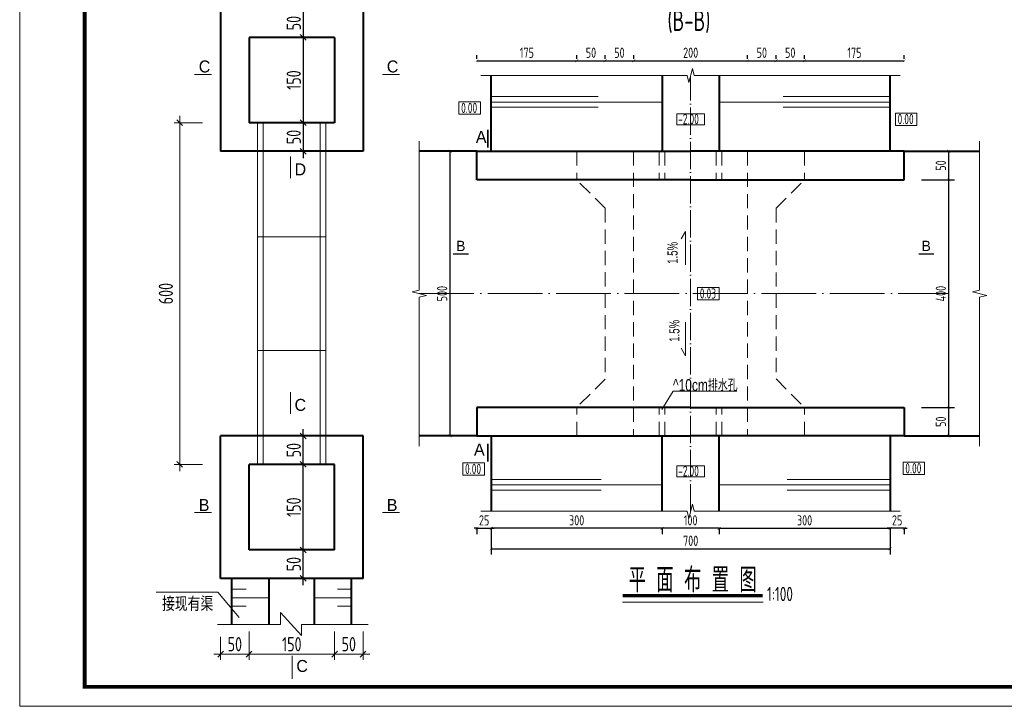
# Model space of a CAD drawing. Header units: inches. Extents: x 97745 to 142261, y 62673 to 100665.
# Tile 113 of 148: x 127744 to 129472, y 87059 to 88264. Entities that reach past the tile are written whole.
import ezdxf
from ezdxf.enums import TextEntityAlignment as Align

# ---------------------------------------------------------------- set-up
doc = ezdxf.new("R2010")
doc.units = ezdxf.units.IN
doc.header["$MEASUREMENT"] = 0
for name, pattern in [('ACAD_ISO04W100', [30, 24, -3, 0, -3]), ('DASHED', [0.75, 0.5, -0.25]), ('DASHED2', [0.375, 0.25, -0.125])]:
    doc.linetypes.add(name, pattern=pattern)
doc.layers.get('0').update_dxf_attribs({"lineweight": 15})
for name, color, linetype, lineweight in [('00、2粗实线', 1, 'Continuous', 40), ('00、4细实线', 4, 'Continuous', 18), ('00、5虚线', 2, 'DASHED', 18), ('BM1', 7, 'Continuous', 15), ('中心线', 3, 'ACAD_ISO04W100', 18), ('文字', 7, 'Continuous', 20), ('粗实线', 7, 'Continuous', 35), ('细实线', 4, 'Continuous', 15), ('细线', 7, 'Continuous', 25), ('虚线1', 5, 'DASHED2', 20), ('轮廓线', 1, 'Continuous', 40)]:
    doc.layers.add(name, color=color, linetype=linetype, lineweight=lineweight)
doc.layers.add('dim', color=4, linetype='Continuous')
doc.styles.add('03、he-e', font='hztxt_e.shx', dxfattribs={"width": 0.65, "bigfont": 'hztxt.shx'})
doc.styles.add('HZ', font='tssdeng.shx', dxfattribs={"width": 0.65, "bigfont": 'hztxt.shx'})
doc.styles.add('HZE', font='hztxt_e.shx', dxfattribs={"width": 0.75, "bigfont": 'hztxt.shx'})
doc.styles.add('HZTXT', font='tssdeng.shx', dxfattribs={"width": 0.75, "bigfont": 'hztxt.shx'})
doc.styles.get("Standard").update_dxf_attribs({"font": 'hztxt_e.shx', "width": 0.7, "bigfont": 'hztxt.shx'})
doc.styles.add('三级钢', font='tssdeng.shx', dxfattribs={"width": 0.7, "height": 30, "bigfont": 'hztxt.shx'})
doc.dimstyles.new('3', dxfattribs={"dimtxt": 25, "dimasz": 12, "dimexe": 10, "dimexo": 30, "dimgap": 5, "dimtad": 1, "dimdec": 0, "dimzin": 0, "dimdsep": 46, "dimtxsty": 'HZTXT', "dimblk": 'ARCHTICK', "dimcen": 0, "dimclrt": 7, "dimazin": 2, "dimtfac": 1, "dimtdec": 0, "dimtix": 1, "dimtmove": 2, "dimatfit": 3, "dimfxl": 250, "dimtolj": 1, "dimtzin": 0, "dimarcsym": 0})
doc.dimstyles.new('ISO-25', dxfattribs={"dimtxt": 25, "dimasz": 10, "dimexe": 10, "dimexo": 12, "dimgap": 4, "dimtad": 1, "dimdec": 0, "dimdsep": 46, "dimtxsty": 'HZTXT', "dimblk": 'OBLIQUE', "dimcen": 2.5, "dimdle": 12, "dimclrd": 3, "dimclre": 3, "dimclrt": 3, "dimadec": 0, "dimazin": 0, "dimtfac": 1, "dimtdec": 0, "dimtmove": 2, "dimatfit": 3, "dimfxl": 40, "dimfxlon": 1, "dimarcsym": 0})

# ---------------------------------------------------------------- blocks, each defined once
blk = doc.blocks.new('_ArchTick')
at = {"color": 0, "linetype": 'ByBlock', "const_width": 0.15}
blk.add_lwpolyline([(-0.5, -0.5), (0.5, 0.5)], dxfattribs=at)
blk = doc.blocks.new('*D1519')
at = {"color": 0, "lineweight": -2}
for p, q in [((128971.5, 87371.7), (128871.5, 87371.7)), ((128871.5, 87371.5), (128871.5, 87361.7)), ((128971.5, 87371.5), (128971.5, 87361.7))]:
    blk.add_line(p, q, dxfattribs=at)
at = {"color": 0, "lineweight": -2, "xscale": 5, "yscale": 5, "zscale": 5, "rotation": 180}
blk.add_blockref('_ArchTick', (128871.5, 87371.7), dxfattribs=at)
at = {"color": 0, "lineweight": -2, "xscale": 5, "yscale": 5, "zscale": 5}
blk.add_blockref('_ArchTick', (128971.5, 87371.7), dxfattribs=at)
at = {"color": 7, "insert": (128921.5, 87385.7), "char_height": 18, "attachment_point": 5, "style": 'HZTXT'}
blk.add_mtext('\\A1;100', dxfattribs=at)
blk = doc.blocks.new('*D1520')
at = {"color": 0, "lineweight": -2}
for p, q in [((128871.5, 87371.7), (128571.6, 87371.7)), ((128571.6, 87371.5), (128571.6, 87361.7)), ((128871.5, 87371.5), (128871.5, 87361.7))]:
    blk.add_line(p, q, dxfattribs=at)
at = {"color": 0, "lineweight": -2, "xscale": 5, "yscale": 5, "zscale": 5, "rotation": 180}
blk.add_blockref('_ArchTick', (128571.6, 87371.7), dxfattribs=at)
at = {"color": 0, "lineweight": -2, "xscale": 5, "yscale": 5, "zscale": 5}
blk.add_blockref('_ArchTick', (128871.5, 87371.7), dxfattribs=at)
at = {"color": 7, "insert": (128721.5, 87385.7), "char_height": 18, "attachment_point": 5, "style": 'HZTXT'}
blk.add_mtext('\\A1;300', dxfattribs=at)
blk = doc.blocks.new('*D1521')
at = {"color": 0, "lineweight": -2}
for p, q in [((128516.6, 88033.4), (128489.4, 88033.4)), ((128499.4, 87533.8), (128499.4, 88033.4)), ((128491.6, 87533.8), (128489.4, 87533.8))]:
    blk.add_line(p, q, dxfattribs=at)
at = {"color": 0, "lineweight": -2, "xscale": 5, "yscale": 5, "zscale": 5}
for p, rotation in [((128499.4, 88033.4), 90), ((128499.4, 87533.8), 270)]:
    blk.add_blockref('_ArchTick', p, dxfattribs=dict(at, rotation=rotation))
at = {"color": 7, "insert": (128485.4, 87783.6), "char_height": 18, "attachment_point": 5, "rotation": 90, "style": 'HZTXT'}
blk.add_mtext('\\A1;500', dxfattribs=at)
blk = doc.blocks.new('*D1524')
at = {"color": 0, "lineweight": -2}
for p, q in [((128971.5, 87371.7), (129271.6, 87371.7)), ((128971.5, 87371.5), (128971.5, 87361.7)), ((129271.6, 87371.5), (129271.6, 87361.7))]:
    blk.add_line(p, q, dxfattribs=at)
at = {"color": 0, "lineweight": -2, "xscale": 5, "yscale": 5, "zscale": 5, "rotation": 180}
blk.add_blockref('_ArchTick', (128971.5, 87371.7), dxfattribs=at)
at = {"color": 0, "lineweight": -2, "xscale": 5, "yscale": 5, "zscale": 5}
blk.add_blockref('_ArchTick', (129271.6, 87371.7), dxfattribs=at)
at = {"color": 7, "insert": (129121.5, 87385.7), "char_height": 18, "attachment_point": 5, "style": 'HZTXT'}
blk.add_mtext('\\A1;300', dxfattribs=at)
blk = doc.blocks.new('*D1525')
at = {"color": 0, "lineweight": -2}
for p, q in [((129326.6, 87583.8), (129384.7, 87583.8)), ((129374.7, 87533.8), (129374.7, 87583.8)), ((129326.6, 87533.8), (129384.7, 87533.8))]:
    blk.add_line(p, q, dxfattribs=at)
at = {"color": 0, "lineweight": -2, "xscale": 5, "yscale": 5, "zscale": 5}
for p, rotation in [((129374.7, 87583.8), 90), ((129374.7, 87533.8), 270)]:
    blk.add_blockref('_ArchTick', p, dxfattribs=dict(at, rotation=rotation))
at = {"color": 7, "insert": (129360.7, 87558.8), "char_height": 18, "attachment_point": 5, "rotation": 90, "style": 'HZTXT'}
blk.add_mtext('\\A1;50', dxfattribs=at)
blk = doc.blocks.new('*D1526')
at = {"color": 0, "lineweight": -2}
for p, q in [((129326.6, 87983.4), (129384.7, 87983.4)), ((129374.7, 87583.8), (129374.7, 87983.4)), ((129351.6, 87583.8), (129384.7, 87583.8))]:
    blk.add_line(p, q, dxfattribs=at)
at = {"color": 0, "lineweight": -2, "xscale": 5, "yscale": 5, "zscale": 5}
for p, rotation in [((129374.7, 87983.4), 90), ((129374.7, 87583.8), 270)]:
    blk.add_blockref('_ArchTick', p, dxfattribs=dict(at, rotation=rotation))
at = {"color": 7, "insert": (129360.7, 87783.6), "char_height": 18, "attachment_point": 5, "rotation": 90, "style": 'HZTXT'}
blk.add_mtext('\\A1;400', dxfattribs=at)
blk = doc.blocks.new('*D1527')
at = {"color": 0, "lineweight": -2}
for p, q in [((129326.6, 88033.4), (129384.7, 88033.4)), ((129374.7, 87983.4), (129374.7, 88033.4)), ((129326.6, 87983.4), (129384.7, 87983.4))]:
    blk.add_line(p, q, dxfattribs=at)
at = {"color": 0, "lineweight": -2, "xscale": 5, "yscale": 5, "zscale": 5}
for p, rotation in [((129374.7, 88033.4), 90), ((129374.7, 87983.4), 270)]:
    blk.add_blockref('_ArchTick', p, dxfattribs=dict(at, rotation=rotation))
at = {"color": 7, "insert": (129360.7, 88008.4), "char_height": 18, "attachment_point": 5, "rotation": 90, "style": 'HZTXT'}
blk.add_mtext('\\A1;50', dxfattribs=at)
blk = doc.blocks.new('*D1528')
at = {"color": 0, "lineweight": -2}
for p, q in [((128546.6, 87371.7), (128541.6, 87371.7)), ((128546.6, 87371.7), (128571.6, 87371.7)), ((128546.6, 87371.5), (128546.6, 87361.7)), ((128571.6, 87371.7), (128576.6, 87371.7)), ((128571.6, 87371.5), (128571.6, 87361.7))]:
    blk.add_line(p, q, dxfattribs=at)
at = {"color": 0, "lineweight": -2, "xscale": 5, "yscale": 5, "zscale": 5}
blk.add_blockref('_ArchTick', (128546.6, 87371.7), dxfattribs=at)
at = {"color": 0, "lineweight": -2, "xscale": 5, "yscale": 5, "zscale": 5, "rotation": 180}
blk.add_blockref('_ArchTick', (128571.6, 87371.7), dxfattribs=at)
at = {"color": 7, "insert": (128559.1, 87385.7), "char_height": 18, "attachment_point": 5, "style": 'HZTXT'}
blk.add_mtext('\\A1;25', dxfattribs=at)
blk = doc.blocks.new('*D1529')
at = {"color": 0, "lineweight": -2}
for p, q in [((129271.6, 87371.7), (129266.6, 87371.7)), ((129296.4, 87371.7), (129271.6, 87371.7)), ((129271.6, 87371.5), (129271.6, 87361.7)), ((129296.4, 87371.7), (129301.4, 87371.7)), ((129296.4, 87371.5), (129296.4, 87361.7))]:
    blk.add_line(p, q, dxfattribs=at)
at = {"color": 0, "lineweight": -2, "xscale": 5, "yscale": 5, "zscale": 5}
blk.add_blockref('_ArchTick', (129271.6, 87371.7), dxfattribs=at)
at = {"color": 0, "lineweight": -2, "xscale": 5, "yscale": 5, "zscale": 5, "rotation": 180}
blk.add_blockref('_ArchTick', (129296.4, 87371.7), dxfattribs=at)
at = {"color": 7, "insert": (129284, 87385.7), "char_height": 18, "attachment_point": 5, "style": 'HZTXT'}
blk.add_mtext('\\A1;25', dxfattribs=at)
blk = doc.blocks.new('*D1533')
at = {"color": 0, "lineweight": -2}
for p, q in [((128546.6, 88195.7), (128546.6, 88202.4)), ((128546.6, 88192.4), (128721.6, 88192.4)), ((128721.6, 88195.7), (128721.6, 88202.4))]:
    blk.add_line(p, q, dxfattribs=at)
at = {"color": 0, "lineweight": -2, "xscale": 5, "yscale": 5, "zscale": 5, "rotation": 180}
blk.add_blockref('_ArchTick', (128546.6, 88192.4), dxfattribs=at)
at = {"color": 0, "lineweight": -2, "xscale": 5, "yscale": 5, "zscale": 5}
blk.add_blockref('_ArchTick', (128721.6, 88192.4), dxfattribs=at)
at = {"color": 7, "insert": (128634.1, 88206.4), "char_height": 18, "attachment_point": 5, "style": 'HZTXT'}
blk.add_mtext('\\A1;175', dxfattribs=at)
blk = doc.blocks.new('*D1534')
at = {"color": 0, "lineweight": -2}
for p, q in [((128721.6, 88195.7), (128721.6, 88202.4)), ((128721.6, 88192.4), (128771.6, 88192.4)), ((128771.6, 88195.7), (128771.6, 88202.4))]:
    blk.add_line(p, q, dxfattribs=at)
at = {"color": 0, "lineweight": -2, "xscale": 5, "yscale": 5, "zscale": 5, "rotation": 180}
blk.add_blockref('_ArchTick', (128721.6, 88192.4), dxfattribs=at)
at = {"color": 0, "lineweight": -2, "xscale": 5, "yscale": 5, "zscale": 5}
blk.add_blockref('_ArchTick', (128771.6, 88192.4), dxfattribs=at)
at = {"color": 7, "insert": (128746.6, 88206.4), "char_height": 18, "attachment_point": 5, "style": 'HZTXT'}
blk.add_mtext('\\A1;50', dxfattribs=at)
blk = doc.blocks.new('*D1535')
at = {"color": 0, "lineweight": -2}
for p, q in [((128771.6, 88195.7), (128771.6, 88202.4)), ((128771.6, 88192.4), (128821.6, 88192.4)), ((128821.6, 88195.7), (128821.6, 88202.4))]:
    blk.add_line(p, q, dxfattribs=at)
at = {"color": 0, "lineweight": -2, "xscale": 5, "yscale": 5, "zscale": 5, "rotation": 180}
blk.add_blockref('_ArchTick', (128771.6, 88192.4), dxfattribs=at)
at = {"color": 0, "lineweight": -2, "xscale": 5, "yscale": 5, "zscale": 5}
blk.add_blockref('_ArchTick', (128821.6, 88192.4), dxfattribs=at)
at = {"color": 7, "insert": (128796.6, 88206.4), "char_height": 18, "attachment_point": 5, "style": 'HZTXT'}
blk.add_mtext('\\A1;50', dxfattribs=at)
blk = doc.blocks.new('*D1536')
at = {"color": 0, "lineweight": -2}
for p, q in [((128821.6, 88195.7), (128821.6, 88202.4)), ((128821.6, 88192.4), (129021.6, 88192.4)), ((129021.6, 88195.7), (129021.6, 88202.4))]:
    blk.add_line(p, q, dxfattribs=at)
at = {"color": 0, "lineweight": -2, "xscale": 5, "yscale": 5, "zscale": 5, "rotation": 180}
blk.add_blockref('_ArchTick', (128821.6, 88192.4), dxfattribs=at)
at = {"color": 0, "lineweight": -2, "xscale": 5, "yscale": 5, "zscale": 5}
blk.add_blockref('_ArchTick', (129021.6, 88192.4), dxfattribs=at)
at = {"color": 7, "insert": (128921.6, 88206.4), "char_height": 18, "attachment_point": 5, "style": 'HZTXT'}
blk.add_mtext('\\A1;200', dxfattribs=at)
blk = doc.blocks.new('*D1537')
at = {"color": 0, "lineweight": -2}
for p, q in [((129021.6, 88195.7), (129021.6, 88202.4)), ((129021.6, 88192.4), (129071.5, 88192.4)), ((129071.5, 88195.7), (129071.5, 88202.4))]:
    blk.add_line(p, q, dxfattribs=at)
at = {"color": 0, "lineweight": -2, "xscale": 5, "yscale": 5, "zscale": 5, "rotation": 180}
blk.add_blockref('_ArchTick', (129021.6, 88192.4), dxfattribs=at)
at = {"color": 0, "lineweight": -2, "xscale": 5, "yscale": 5, "zscale": 5}
blk.add_blockref('_ArchTick', (129071.5, 88192.4), dxfattribs=at)
at = {"color": 7, "insert": (129046.5, 88206.4), "char_height": 18, "attachment_point": 5, "style": 'HZTXT'}
blk.add_mtext('\\A1;50', dxfattribs=at)
blk = doc.blocks.new('*D1538')
at = {"color": 0, "lineweight": -2}
for p, q in [((129071.5, 88195.7), (129071.5, 88202.4)), ((129071.5, 88192.4), (129121.4, 88192.4)), ((129121.4, 88195.7), (129121.4, 88202.4))]:
    blk.add_line(p, q, dxfattribs=at)
at = {"color": 0, "lineweight": -2, "xscale": 5, "yscale": 5, "zscale": 5, "rotation": 180}
blk.add_blockref('_ArchTick', (129071.5, 88192.4), dxfattribs=at)
at = {"color": 0, "lineweight": -2, "xscale": 5, "yscale": 5, "zscale": 5}
blk.add_blockref('_ArchTick', (129121.4, 88192.4), dxfattribs=at)
at = {"color": 7, "insert": (129096.4, 88206.4), "char_height": 18, "attachment_point": 5, "style": 'HZTXT'}
blk.add_mtext('\\A1;50', dxfattribs=at)
blk = doc.blocks.new('*D1539')
at = {"color": 0, "lineweight": -2}
for p, q in [((129121.4, 88195.7), (129121.4, 88202.4)), ((129121.4, 88192.4), (129296.6, 88192.4)), ((129296.6, 88195.7), (129296.6, 88202.4))]:
    blk.add_line(p, q, dxfattribs=at)
at = {"color": 0, "lineweight": -2, "xscale": 5, "yscale": 5, "zscale": 5, "rotation": 180}
blk.add_blockref('_ArchTick', (129121.4, 88192.4), dxfattribs=at)
at = {"color": 0, "lineweight": -2, "xscale": 5, "yscale": 5, "zscale": 5}
blk.add_blockref('_ArchTick', (129296.6, 88192.4), dxfattribs=at)
at = {"color": 7, "insert": (129209, 88206.4), "char_height": 18, "attachment_point": 5, "style": 'HZTXT'}
blk.add_mtext('\\A1;175', dxfattribs=at)
blk = doc.blocks.new('*D1543')
at = {"color": 0, "lineweight": -2}
for p, q in [((128571.6, 87371.5), (128571.6, 87325.8)), ((129271.6, 87371.5), (129271.6, 87325.8)), ((128571.6, 87335.8), (129271.6, 87335.8))]:
    blk.add_line(p, q, dxfattribs=at)
at = {"color": 0, "lineweight": -2, "xscale": 5, "yscale": 5, "zscale": 5, "rotation": 180}
blk.add_blockref('_ArchTick', (128571.6, 87335.8), dxfattribs=at)
at = {"color": 0, "lineweight": -2, "xscale": 5, "yscale": 5, "zscale": 5}
blk.add_blockref('_ArchTick', (129271.6, 87335.8), dxfattribs=at)
at = {"color": 7, "insert": (128921.6, 87349.8), "char_height": 18, "attachment_point": 5, "style": 'HZTXT'}
blk.add_mtext('\\A1;700', dxfattribs=at)
blk = doc.blocks.new('_Oblique')
at = {"color": 0, "linetype": 'ByBlock', "lineweight": -2}
blk.add_line((-0.5, -0.5), (0.5, 0.5), dxfattribs=at)
blk = doc.blocks.new('*D1697')
at = {"color": 3, "lineweight": -2}
for p, q in [((128241.5, 88295.4), (128241.5, 88221.4)), ((128240.3, 88283.4), (128251.5, 88283.4)), ((128240.3, 88233.4), (128251.5, 88233.4))]:
    blk.add_line(p, q, dxfattribs=at)
at = {"color": 3, "lineweight": -2, "xscale": 10, "yscale": 10, "zscale": 10}
for p, rotation in [((128241.5, 88283.4), 90), ((128241.5, 88233.4), 270)]:
    blk.add_blockref('_Oblique', p, dxfattribs=dict(at, rotation=rotation))
at = {"color": 3, "insert": (128225, 88258.4), "char_height": 25, "attachment_point": 5, "rotation": 90, "style": 'HZTXT'}
blk.add_mtext('50', dxfattribs=at)
blk = doc.blocks.new('*D1698')
at = {"color": 3, "lineweight": -2}
for p, q in [((128241.5, 88245.4), (128241.5, 88071.4)), ((128240.3, 88233.4), (128251.5, 88233.4)), ((128242.8, 88083.4), (128231.5, 88083.4))]:
    blk.add_line(p, q, dxfattribs=at)
at = {"color": 3, "lineweight": -2, "xscale": 10, "yscale": 10, "zscale": 10}
for p, rotation in [((128241.5, 88233.4), 90), ((128241.5, 88083.4), 270)]:
    blk.add_blockref('_Oblique', p, dxfattribs=dict(at, rotation=rotation))
at = {"color": 3, "insert": (128225, 88158.4), "char_height": 25, "attachment_point": 5, "rotation": 90, "style": 'HZTXT'}
blk.add_mtext('150', dxfattribs=at)
blk = doc.blocks.new('*D1699')
at = {"color": 3, "lineweight": -2}
for p, q in [((128242.8, 88083.4), (128231.5, 88083.4)), ((128241.5, 88095.4), (128241.5, 88021.4)), ((128242.8, 88033.4), (128231.5, 88033.4))]:
    blk.add_line(p, q, dxfattribs=at)
at = {"color": 3, "lineweight": -2, "xscale": 10, "yscale": 10, "zscale": 10}
for p, rotation in [((128241.5, 88083.4), 90), ((128241.5, 88033.4), 270)]:
    blk.add_blockref('_Oblique', p, dxfattribs=dict(at, rotation=rotation))
at = {"color": 3, "insert": (128225, 88058.4), "char_height": 25, "attachment_point": 5, "rotation": 90, "style": 'HZTXT'}
blk.add_mtext('50', dxfattribs=at)
blk = doc.blocks.new('*D1703')
at = {"color": 3, "lineweight": -2}
for p, q in [((128241.5, 87271.8), (128241.5, 87345.8)), ((128240.3, 87333.8), (128251.5, 87333.8)), ((128240.3, 87283.8), (128251.5, 87283.8))]:
    blk.add_line(p, q, dxfattribs=at)
at = {"color": 3, "lineweight": -2, "xscale": 10, "yscale": 10, "zscale": 10}
for p, rotation in [((128241.5, 87333.8), 90), ((128241.5, 87283.8), 270)]:
    blk.add_blockref('_Oblique', p, dxfattribs=dict(at, rotation=rotation))
at = {"color": 3, "insert": (128225, 87308.8), "char_height": 25, "attachment_point": 5, "rotation": 90, "style": 'HZTXT'}
blk.add_mtext('50', dxfattribs=at)
blk = doc.blocks.new('*D1704')
at = {"color": 3, "lineweight": -2}
for p, q in [((128241.5, 87321.8), (128241.5, 87495.8)), ((128242.8, 87483.8), (128231.5, 87483.8)), ((128240.3, 87333.8), (128251.5, 87333.8))]:
    blk.add_line(p, q, dxfattribs=at)
at = {"color": 3, "lineweight": -2, "xscale": 10, "yscale": 10, "zscale": 10}
for p, rotation in [((128241.5, 87483.8), 90), ((128241.5, 87333.8), 270)]:
    blk.add_blockref('_Oblique', p, dxfattribs=dict(at, rotation=rotation))
at = {"color": 3, "insert": (128225, 87408.8), "char_height": 25, "attachment_point": 5, "rotation": 90, "style": 'HZTXT'}
blk.add_mtext('150', dxfattribs=at)
blk = doc.blocks.new('*D1705')
at = {"color": 3, "lineweight": -2}
for p, q in [((128242.8, 87533.8), (128231.5, 87533.8)), ((128241.5, 87471.8), (128241.5, 87545.8)), ((128242.8, 87483.8), (128231.5, 87483.8))]:
    blk.add_line(p, q, dxfattribs=at)
at = {"color": 3, "lineweight": -2, "xscale": 10, "yscale": 10, "zscale": 10}
for p, rotation in [((128241.5, 87533.8), 90), ((128241.5, 87483.8), 270)]:
    blk.add_blockref('_Oblique', p, dxfattribs=dict(at, rotation=rotation))
at = {"color": 3, "insert": (128225, 87508.8), "char_height": 25, "attachment_point": 5, "rotation": 90, "style": 'HZTXT'}
blk.add_mtext('50', dxfattribs=at)
blk = doc.blocks.new('*D1706')
at = {"layer": '细实线', "color": 3, "lineweight": 15}
for p, q in [((128146.6, 87190.8), (128146.6, 87140.8)), ((128096.6, 87181.4), (128096.6, 87140.8)), ((128084.6, 87150.8), (128158.6, 87150.8))]:
    blk.add_line(p, q, dxfattribs=at)
at = {"layer": '细实线', "color": 3, "lineweight": 15, "xscale": 10, "yscale": 10, "zscale": 10, "rotation": 180}
blk.add_blockref('_Oblique', (128096.6, 87150.8), dxfattribs=at)
at = {"layer": '细实线', "color": 3, "lineweight": 15, "xscale": 10, "yscale": 10, "zscale": 10}
blk.add_blockref('_Oblique', (128146.6, 87150.8), dxfattribs=at)
at = {"layer": '细实线', "color": 3, "insert": (128121.6, 87168.3), "char_height": 25, "attachment_point": 5, "style": 'HZTXT'}
blk.add_mtext('50', dxfattribs=at)
blk = doc.blocks.new('*D1707')
at = {"layer": '细实线', "color": 3, "lineweight": 15}
for p, q in [((128146.6, 87190.8), (128146.6, 87140.8)), ((128296.6, 87190.8), (128296.6, 87140.8)), ((128134.6, 87150.8), (128308.6, 87150.8))]:
    blk.add_line(p, q, dxfattribs=at)
at = {"layer": '细实线', "color": 3, "lineweight": 15, "xscale": 10, "yscale": 10, "zscale": 10, "rotation": 180}
blk.add_blockref('_Oblique', (128146.6, 87150.8), dxfattribs=at)
at = {"layer": '细实线', "color": 3, "lineweight": 15, "xscale": 10, "yscale": 10, "zscale": 10}
blk.add_blockref('_Oblique', (128296.6, 87150.8), dxfattribs=at)
at = {"layer": '细实线', "color": 3, "insert": (128221.6, 87168.3), "char_height": 25, "attachment_point": 5, "style": 'HZTXT'}
blk.add_mtext('150', dxfattribs=at)
blk = doc.blocks.new('*D1708')
at = {"layer": '细实线', "color": 3, "lineweight": 15}
for p, q in [((128296.6, 87190.8), (128296.6, 87140.8)), ((128346.6, 87190.8), (128346.6, 87140.8)), ((128284.6, 87150.8), (128358.6, 87150.8))]:
    blk.add_line(p, q, dxfattribs=at)
at = {"layer": '细实线', "color": 3, "lineweight": 15, "xscale": 10, "yscale": 10, "zscale": 10, "rotation": 180}
blk.add_blockref('_Oblique', (128296.6, 87150.8), dxfattribs=at)
at = {"layer": '细实线', "color": 3, "lineweight": 15, "xscale": 10, "yscale": 10, "zscale": 10}
blk.add_blockref('_Oblique', (128346.6, 87150.8), dxfattribs=at)
at = {"layer": '细实线', "color": 3, "insert": (128321.6, 87168.3), "char_height": 25, "attachment_point": 5, "style": 'HZTXT'}
blk.add_mtext('50', dxfattribs=at)
blk = doc.blocks.new('*D1709')
at = {"layer": '细实线', "color": 3, "lineweight": 15}
for p, q in [((128065, 88083.4), (128015, 88083.4)), ((128025, 88095.4), (128025, 87471.8)), ((128065, 87483.8), (128015, 87483.8))]:
    blk.add_line(p, q, dxfattribs=at)
at = {"layer": '细实线', "color": 3, "lineweight": 15, "xscale": 10, "yscale": 10, "zscale": 10}
for p, rotation in [((128025, 88083.4), 90), ((128025, 87483.8), 270)]:
    blk.add_blockref('_Oblique', p, dxfattribs=dict(at, rotation=rotation))
at = {"layer": '细实线', "color": 3, "insert": (128000.5, 87783.6), "char_height": 25, "attachment_point": 5, "rotation": 90, "style": 'HZTXT'}
blk.add_mtext('600', dxfattribs=at)

msp = doc.modelspace()

# ---------------------------------------------------------------- linework, layer by layer
for p, q in [((128050.972, 88167.913), (128080.602, 88167.913)), ((128381.032, 88167.913), (128410.662, 88167.913)), ((128219.174, 87986.132), (128219.174, 88024.365)), ((128904.743, 87879.468), (128912.472, 87892.855)), ((128912.472, 87892.855), (128912.472, 87833.897)), ((128219.174, 87610.586), (128219.174, 87572.353)), ((128050.972, 87399.292), (128080.602, 87399.292)), ((128381.032, 87399.292), (128410.662, 87399.292)), ((128091.78, 87259.587), (127983.764, 87259.587)), ((128129.414, 87215.306), (128091.78, 87259.587)), ((128116.575, 87264.846), (128141.575, 87264.846)), ((128326.575, 87264.846), (128301.575, 87264.846)), ((128116.575, 87249.846), (128181.575, 87249.846)), ((128326.575, 87249.846), (128261.575, 87249.846)), ((128116.575, 87234.846), (128141.575, 87234.846)), ((128238.463, 87183.394), (128201.998, 87224.206)), ((128201.998, 87224.206), (128201.998, 87203.024)), ((128326.575, 87234.846), (128301.575, 87234.846)), ((128201.998, 87203.024), (128091.376, 87203.024)), ((128355.735, 87203.024), (128238.463, 87203.024)), ((128238.463, 87203.024), (128238.463, 87183.394)), ((128222.273, 87147.826), (128222.273, 87107.798))]:
    msp.add_line(p, q)
at = {"ltscale": 5}
msp.add_line((129048.748, 87241.789), (128802.137, 87241.789), dxfattribs=at)
for points in [[(128552.687, 88120.219), (128514.803, 88120.219), (128514.803, 88098.367), (128552.687, 88098.367)], [(129318.777, 88100.587), (129280.893, 88100.587), (129280.893, 88078.735), (129318.777, 88078.735)], [(128971.639, 87794.529), (128933.755, 87794.529), (128933.755, 87772.676), (128971.639, 87772.676)], [(128559.557, 87486.646), (128521.673, 87486.646), (128521.673, 87464.794), (128559.557, 87464.794)], [(129332.315, 87487.808), (129294.431, 87487.808), (129294.431, 87465.956), (129332.315, 87465.956)]]:
    msp.add_lwpolyline(points, close=True)
at = {"const_width": 2.52}
for points in [[(128565.719, 88071.358), (128565.719, 88039.858)], [(128565.719, 87488.617), (128565.719, 87520.117)]]:
    msp.add_lwpolyline(points, dxfattribs=at)
msp.add_lwpolyline([(128904.743, 87687.737), (128912.472, 87674.35), (128912.472, 87733.308)])
at = {"layer": '00、2粗实线', "ltscale": 2}
for p, q in [((128571.572, 88033.372), (128571.572, 88166.455)), ((128871.468, 88165.666), (128871.468, 88033.372)), ((128971.468, 88165.666), (128971.468, 88033.372)), ((129271.572, 88034.161), (129271.572, 88166.455)), ((128546.572, 88033.372), (128445.309, 88033.372)), ((128546.572, 87983.372), (128546.572, 88033.372)), ((128546.572, 88033.372), (128921.468, 88033.372)), ((129296.468, 88033.372), (128921.468, 88033.372)), ((129296.468, 88033.372), (129296.572, 88033.372)), ((129296.572, 87983.372), (129296.572, 88033.372)), ((129296.572, 88033.372), (129428.656, 88033.372)), ((128921.468, 87983.372), (128546.572, 87983.372)), ((128921.468, 87983.372), (129296.572, 87983.372)), ((128546.572, 87583.833), (128546.572, 87533.833)), ((128920.587, 87583.833), (128546.572, 87583.833)), ((128922.35, 87583.833), (129296.572, 87583.833)), ((129296.572, 87583.833), (129296.572, 87533.833)), ((128546.572, 87533.833), (128445.309, 87533.833)), ((128546.572, 87533.833), (128920.587, 87533.833)), ((128571.572, 87533.833), (128571.572, 87401.539)), ((128871.468, 87401.539), (128871.468, 87533.833)), ((129296.468, 87533.833), (128922.35, 87533.833)), ((128971.468, 87401.539), (128971.468, 87533.833)), ((129271.572, 87533.833), (129271.572, 87401.539)), ((129296.365, 87533.833), (129428.656, 87533.833)), ((129296.468, 87533.833), (129296.572, 87533.833))]:
    msp.add_line(p, q, dxfattribs=at)
at = {"layer": '00、4细实线'}
for points in [[(129289.572, 88166.455), (128927.822, 88166.455), (128924.697, 88178.955), (128918.447, 88153.955), (128915.322, 88166.455), (128553.572, 88166.455)], [(128897.161, 88079.819), (128897.161, 88099.357), (128945.776, 88099.357), (128945.776, 88079.819), (128897.161, 88079.819)], [(128445.309, 87515.833), (128445.309, 87777.353), (128457.809, 87780.478), (128432.809, 87786.728), (128445.309, 87789.853), (128445.309, 88051.372)], [(129428.656, 87515.833), (129428.656, 87777.353), (129441.156, 87780.478), (129416.156, 87786.728), (129428.656, 87789.853), (129428.656, 88051.372)], [(128897.161, 87461.986), (128897.161, 87481.524), (128945.776, 87481.524), (128945.776, 87461.986), (128897.161, 87461.986)], [(129289.572, 87401.539), (128927.822, 87401.539), (128924.697, 87414.039), (128918.447, 87389.039), (128915.322, 87401.539), (128553.572, 87401.539)]]:
    msp.add_lwpolyline(points, dxfattribs=at)
at = {"layer": '00、4细实线', "const_width": 2.16}
for points in [[(128504.722, 87852.967), (128531.722, 87852.967)], [(129348.651, 87852.967), (129321.651, 87852.967)]]:
    msp.add_lwpolyline(points, dxfattribs=at)
at = {"layer": '00、5虚线', "ltscale": 50}
for p, q in [((128596.468, 88033.372), (128921.468, 88033.372)), ((128721.572, 88033.372), (128721.572, 87983.372)), ((128821.572, 88033.372), (128821.572, 87533.833)), ((128866.468, 88033.372), (128866.468, 87983.372)), ((128876.468, 88033.372), (128876.468, 87983.372)), ((129296.468, 88033.372), (128921.468, 88033.372)), ((128966.468, 88033.372), (128966.468, 87983.372)), ((128976.468, 88033.372), (128976.468, 87983.372)), ((129021.572, 88033.372), (129021.572, 87533.833)), ((129121.365, 88033.372), (129121.365, 87983.372)), ((128771.572, 87933.476), (128721.676, 87983.372)), ((129071.542, 87933.446), (129121.468, 87983.372)), ((128771.572, 87933.476), (128771.572, 87633.729)), ((129071.542, 87933.446), (129071.542, 87633.759)), ((128771.572, 87633.729), (128721.676, 87583.833)), ((129071.542, 87633.759), (129121.468, 87583.833)), ((128721.572, 87533.833), (128721.572, 87583.833)), ((128866.468, 87533.833), (128866.468, 87583.833)), ((128876.468, 87533.833), (128876.468, 87583.833)), ((128966.468, 87533.833), (128966.468, 87583.833)), ((128976.468, 87533.833), (128976.468, 87583.833)), ((129121.365, 87533.833), (129121.365, 87583.833))]:
    msp.add_line(p, q, dxfattribs=at)
at = {"layer": 'BM1', "const_width": 0.677}
msp.add_lwpolyline([(127744.333, 89091.305), (130617.388, 89091.305), (130617.388, 87059.633), (127744.333, 87059.633), (127744.333, 89091.305)], dxfattribs=at)
at = {"layer": 'BM1'}
msp.add_lwpolyline([(127744.333, 89091.305), (130617.388, 89091.305), (130617.388, 87059.633), (127744.333, 87059.633)], close=True, dxfattribs=at)
at = {"layer": 'BM1', "color": 0, "linetype": 'Continuous', "const_width": 6.771}
msp.add_lwpolyline([(127857.99, 87093.487), (127857.99, 89036.929), (130583.534, 89036.929), (130583.534, 87093.487)], close=True, dxfattribs=at)
at = {"layer": '中心线', "ltscale": 2}
msp.add_line((128921.468, 87401.123), (128921.468, 88166.04), dxfattribs=at)
at = {"layer": '中心线', "ltscale": 4}
msp.add_line((128445.309, 87783.603), (129374.745, 87783.603), dxfattribs=at)
at = {"layer": '文字', "ltscale": 2}
for q in [(128871.284, 87580.415), (129002.849, 87612.579)]:
    msp.add_line((128890.951, 87612.579), q, dxfattribs=at)
at = {"layer": '粗实线'}
for p, q in [((128346.575, 88238.372), (128346.575, 88078.372)), ((128281.571, 88073.445), (128281.571, 88073.372)), ((128281.571, 87493.76), (128281.571, 87493.833)), ((128346.575, 87328.833), (128346.575, 87488.833))]:
    msp.add_line(p, q, dxfattribs=at)
at = {"layer": '细实线'}
for p, q in [((128571.572, 88129.368), (128759.02, 88129.368)), ((128571.572, 88119.885), (128871.468, 88119.885)), ((129271.572, 88119.885), (128971.468, 88119.885)), ((129271.572, 88129.368), (129084.02, 88129.368)), ((128571.572, 88110.687), (128759.02, 88110.687)), ((129271.572, 88110.687), (129084.02, 88110.687)), ((128571.572, 87457.307), (128764.557, 87457.307)), ((128571.572, 87448.109), (128871.468, 87448.109)), ((129271.572, 87448.109), (128971.468, 87448.109)), ((129271.572, 87457.307), (129090.954, 87457.307)), ((128571.572, 87438.626), (128764.557, 87438.626)), ((129271.572, 87438.626), (129090.954, 87438.626))]:
    msp.add_line(p, q, dxfattribs=at)
at = {"layer": '细线', "ltscale": 5, "const_width": 5.76}
msp.add_lwpolyline([(128802.137, 87253.681), (129048.16, 87253.681)], dxfattribs=at)
at = {"layer": '虚线1'}
for p, q in [((128161.575, 87783.372), (128161.575, 88083.372)), ((128171.575, 87783.372), (128171.575, 88083.372)), ((128271.575, 87783.372), (128271.575, 88083.372)), ((128281.575, 87783.372), (128281.575, 88083.372)), ((128161.575, 87883.372), (128281.575, 87883.372)), ((128161.575, 87783.833), (128161.575, 87483.833)), ((128171.575, 87783.833), (128171.575, 87483.833)), ((128271.575, 87783.833), (128271.575, 87483.833)), ((128281.575, 87783.833), (128281.575, 87483.833)), ((128161.575, 87683.833), (128281.575, 87683.833))]:
    msp.add_line(p, q, dxfattribs=at)
at = {"layer": '轮廓线'}
for p, q in [((128096.575, 88283.372), (128096.575, 88033.372)), ((128346.575, 88283.372), (128346.575, 88033.372)), ((128296.575, 88233.372), (128146.575, 88233.372)), ((128146.575, 88233.372), (128146.575, 88083.372)), ((128296.575, 88233.372), (128296.575, 88083.372)), ((128296.575, 88083.372), (128146.575, 88083.372)), ((128346.575, 88033.372), (128096.575, 88033.372)), ((128346.575, 87533.833), (128096.575, 87533.833)), ((128096.575, 87283.833), (128096.575, 87533.833)), ((128346.575, 87283.833), (128346.575, 87533.833)), ((128296.575, 87483.833), (128146.575, 87483.833)), ((128146.575, 87333.833), (128146.575, 87483.833)), ((128296.575, 87333.833), (128296.575, 87483.833)), ((128296.575, 87333.833), (128146.575, 87333.833)), ((128346.575, 87283.833), (128096.575, 87283.833)), ((128116.575, 87203.024), (128116.575, 87283.833)), ((128181.575, 87203.024), (128181.575, 87283.833)), ((128261.575, 87203.024), (128261.575, 87283.833)), ((128326.575, 87203.024), (128326.575, 87283.833))]:
    msp.add_line(p, q, dxfattribs=at)

# ---------------------------------------------------------------- texts
at = {"ltscale": 5, "style": '三级钢', "width": 0.7}
for s, height, p in [('(B-B)', 36, (128918.577, 88244.636)), ('平 面 布 置 图', 43.2, (128925.149, 87259.246))]:
    msp.add_text(s, height=height, dxfattribs=at).set_placement(p, align=Align.CENTER)
at = {"style": '03、he-e'}
for s, p in [('C', (128058.249, 88171.753)), ('C', (128388.309, 88171.753)), ('D', (128226.451, 87991.222)), ('C', (128226.451, 87577.812)), ('B', (128058.249, 87402.108)), ('B', (128388.309, 87402.108)), ('C', (128229.55, 87119.604))]:
    msp.add_text(s, height=21, dxfattribs=at).set_placement(p)
for p in [(128553.97, 88048.168), (128550.701, 87499.333)]:
    msp.add_text('A', height=21, dxfattribs=at).set_placement(p, align=Align.CENTER)
at = {"ltscale": 5, "style": '三级钢', "width": 0.7}
msp.add_text('1:100', height=25.2, dxfattribs=at).set_placement((129055.707, 87243.769))
at = {"layer": '00、4细实线', "style": '03、he-e'}
for p in [(128518.222, 87858.367), (129335.151, 87858.367)]:
    msp.add_text('B', height=18, dxfattribs=at).set_placement(p, align=Align.CENTER)
at = {"layer": 'dim', "color": 3, "width": 0.7}
for p in [(128904.199, 87835.931), (128907.402, 87699.072)]:
    msp.add_text('1.5%', height=18, rotation=90, dxfattribs=at).set_placement(p, align=Align.BOTTOM_LEFT)
at = {"layer": '文字', "ltscale": 2, "style": 'HZE', "width": 0.75}
msp.add_text('^ 10cm排水孔', height=21, dxfattribs=at).set_placement((128890.568, 87612.584))
at = {"layer": '细实线', "ltscale": 2, "style": 'HZTXT', "width": 0.7}
for s, p in [('0.00', (128518.687, 88100.566)), ('-2.00', (128899.661, 88080.934)), ('0.00', (129284.777, 88080.934)), ('0.03', (128937.639, 87774.876)), ('0.00', (128525.557, 87466.993)), ('-2.00', (128899.661, 87463.101)), ('0.00', (129298.315, 87468.155))]:
    msp.add_text(s, height=18, dxfattribs=at).set_placement(p)
at = {"layer": '细实线', "style": 'HZ', "width": 0.9}
msp.add_text('接现有渠', height=25, dxfattribs=at).set_placement((127993.764, 87226.446))

# ---------------------------------------------------------------- dimensions: what is measured, and where the dimension line sits
for base, p1, p2, angle, dimstyle, override, picture, middle in [((128241.503, 88233.372), (128038.907, 88283.372), (128088.907, 88233.372), 90, 'ISO-25', {"dimfxl": 1.25}, '*D1697', (128225.003, 88258.372)), ((128241.503, 88083.372), (128131.269, 88233.372), (128262.937, 88083.372), 90, 'ISO-25', {"dimfxl": 1.25}, '*D1698', (128225.003, 88158.372)), ((128241.503, 88033.372), (128270.575, 88083.372), (128261.55, 88033.372), 90, 'ISO-25', {"dimfxl": 1.25}, '*D1699', (128225.003, 88058.372)), ((128499.428, 88033.372), (128521.572, 87533.833), (128546.572, 88033.372), 90, '3', {"dimtxt": 18, "dimasz": 5}, '*D1521', (128485.428, 87783.603)), ((129374.745, 88033.372), (129296.572, 87983.372), (129296.572, 88033.372), 90, '3', {"dimtxt": 18, "dimasz": 5}, '*D1527', (129360.745, 88008.372)), ((129374.745, 87983.372), (129321.572, 87583.833), (129296.572, 87983.372), 90, '3', {"dimtxt": 18, "dimasz": 5}, '*D1526', (129360.745, 87783.603)), ((129374.745, 87583.833), (129296.572, 87533.833), (129296.572, 87583.833), 90, '3', {"dimtxt": 18, "dimasz": 5}, '*D1525', (129360.745, 87558.833)), ((128241.503, 87533.833), (128270.575, 87483.833), (128261.55, 87533.833), 270, 'ISO-25', {"dimfxl": 1.25}, '*D1705', (128225.003, 87508.833)), ((128241.503, 87483.833), (128131.269, 87333.833), (128262.937, 87483.833), 270, 'ISO-25', {"dimfxl": 1.25}, '*D1704', (128225.003, 87408.833)), ((128571.572, 87371.728), (128871.468, 87401.539), (128571.572, 87401.539), 180, '3', {"dimtxt": 18, "dimasz": 5}, '*D1520', (128721.52, 87385.728)), ((128871.468, 87371.728), (128971.468, 87401.539), (128871.468, 87401.539), 180, '3', {"dimtxt": 18, "dimasz": 5}, '*D1519', (128921.468, 87385.728)), ((129271.572, 87371.728), (129296.365, 87401.539), (129271.572, 87401.539), 180, '3', {"dimtxt": 18, "dimasz": 5}, '*D1529', (129283.968, 87385.728)), ((128241.503, 87333.833), (128038.907, 87283.833), (128088.907, 87333.833), 270, 'ISO-25', {"dimfxl": 1.25}, '*D1703', (128225.003, 87308.833))]:
    dim = msp.add_linear_dim(base=base, p1=p1, p2=p2, angle=angle, dimstyle=dimstyle, override=override)
    dim.commit()
    dim.dimension.update_dxf_attribs({"geometry": picture, "text_midpoint": middle})
for base, p1, p2, picture, middle in [((128721.572, 88192.402), (128546.572, 88165.666), (128721.572, 88165.666), '*D1533', (128634.072, 88206.402)), ((128771.572, 88192.402), (128721.572, 88165.666), (128771.572, 88165.666), '*D1534', (128746.572, 88206.402)), ((128821.572, 88192.402), (128771.572, 88165.666), (128821.572, 88165.666), '*D1535', (128796.572, 88206.402)), ((129021.572, 88192.402), (128821.572, 88165.666), (129021.572, 88165.666), '*D1536', (128921.572, 88206.402)), ((129071.468, 88192.402), (129021.572, 88165.666), (129071.468, 88165.666), '*D1537', (129046.52, 88206.402)), ((129121.365, 88192.402), (129071.468, 88165.666), (129121.365, 88165.666), '*D1538', (129096.417, 88206.402)), ((129296.572, 88192.402), (129121.365, 88165.666), (129296.572, 88165.666), '*D1539', (129208.968, 88206.402)), ((128571.572, 87371.728), (128546.572, 87401.539), (128571.572, 87401.539), '*D1528', (128559.072, 87385.728)), ((129271.572, 87335.847), (128571.572, 87401.539), (129271.572, 87401.539), '*D1543', (128921.572, 87349.847)), ((129271.572, 87371.728), (128971.468, 87401.539), (129271.572, 87401.539), '*D1524', (129121.52, 87385.728))]:
    dim = msp.add_linear_dim(base=base, p1=p1, p2=p2, dimstyle='3', override={"dimtxt": 18, "dimasz": 5})
    dim.commit()
    dim.dimension.update_dxf_attribs({"geometry": picture, "text_midpoint": middle})
at = {"layer": '细实线'}
dim = msp.add_linear_dim(base=(128025.045, 87483.833), p1=(128161.575, 88083.372), p2=(128161.575, 87483.833), angle=90, dimstyle='ISO-25', override={"dimgap": 12, "dimlwd": 15, "dimlwe": 15}, dxfattribs=at)
dim.commit()
dim.dimension.update_dxf_attribs({"geometry": '*D1709', "text_midpoint": (128000.545, 87783.603)})
for base, p1, p2, picture, middle in [((128146.575, 87150.774), (128096.575, 87191.402), (128146.575, 87241.402), '*D1706', (128121.575, 87168.274)), ((128296.575, 87150.774), (128146.575, 87241.402), (128296.575, 87241.402), '*D1707', (128221.575, 87168.274)), ((128346.575, 87150.774), (128296.575, 87241.402), (128346.575, 87236.402), '*D1708', (128321.575, 87168.274))]:
    dim = msp.add_linear_dim(base=base, p1=p1, p2=p2, dimstyle='ISO-25', override={"dimexo": 10, "dimgap": 5, "dimlwd": 15, "dimlwe": 15}, dxfattribs=at)
    dim.commit()
    dim.dimension.update_dxf_attribs({"geometry": picture, "text_midpoint": middle})

doc.saveas('drawing.dxf')
